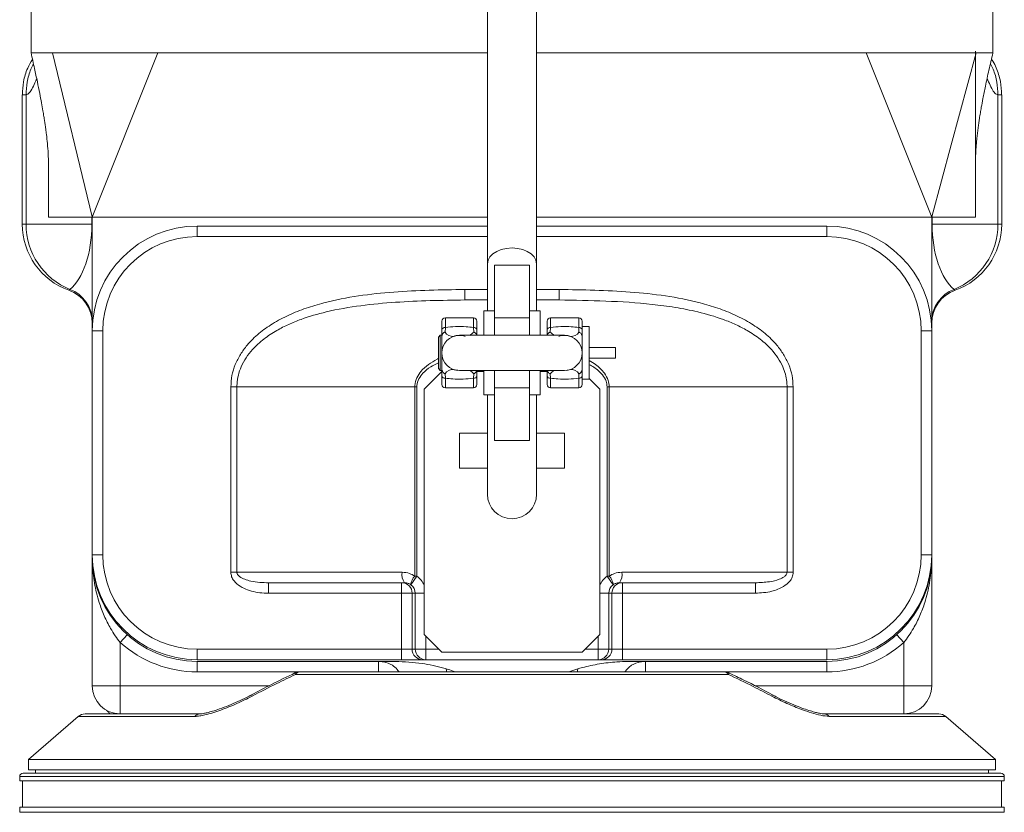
# Model space of a CAD drawing. Header units: millimetres. Extents: x 183 to 1625, y 82 to 1715.
# Tile 3 of 10: x 763 to 1044, y 336 to 562. Entities that reach past the tile are written whole.
import ezdxf

# ---------------------------------------------------------------- set-up
doc = ezdxf.new("R2010")
doc.units = ezdxf.units.MM

msp = doc.modelspace()

# ---------------------------------------------------------------- linework, layer by layer
at = {"color": 7, "linetype": 'Continuous', "lineweight": 15}
for p, q in [((896.68, 916.1), (896.68, 492.42)), ((910.72, 492.42), (910.72, 916.1)), ((766.2, 582.7), (766.2, 552.7)), ((1041.2, 552.7), (1041.2, 582.7)), ((772.37, 552.7), (783.67, 505.84)), ((802.42, 552.7), (783.7, 505.7)), ((1004.98, 552.7), (1023.7, 505.7)), ((763.7, 540.7), (763.7, 503.7)), ((764.78, 540.7), (764.78, 503.7)), ((1042.62, 540.7), (1042.62, 503.7)), ((1043.7, 503.7), (1043.7, 540.7)), ((771.19, 505.7), (771.19, 520.83)), ((771.19, 505.7), (783.57, 505.7)), ((783.57, 505.7), (783.67, 505.84)), ((783.57, 503.7), (783.57, 505.7)), ((783.7, 505.7), (797.17, 505.7)), ((783.7, 505.7), (783.7, 473.2)), ((831.44, 505.7), (797.17, 505.7)), ((831.44, 505.7), (896.68, 505.7)), ((910.72, 505.7), (975.96, 505.7)), ((975.96, 505.7), (1010.23, 505.7)), ((1023.7, 505.7), (1010.23, 505.7)), ((1023.7, 473.2), (1023.7, 505.7)), ((1023.73, 505.83), (1023.83, 505.7)), ((1023.83, 505.7), (1023.83, 503.7)), ((1023.83, 505.7), (1026.16, 505.7)), ((1026.16, 505.7), (1036.21, 505.7)), ((763.7, 503.7), (764.78, 503.7)), ((764.78, 503.7), (783.57, 503.7)), ((783.7, 503.7), (783.57, 503.7)), ((813.7, 503.2), (813.7, 500.2)), ((813.7, 503.2), (896.68, 503.2)), ((910.72, 503.2), (993.7, 503.2)), ((993.7, 500.2), (993.7, 503.2)), ((1023.7, 503.7), (1023.83, 503.7)), ((1023.83, 503.7), (1042.62, 503.7)), ((1042.62, 503.7), (1043.7, 503.7)), ((896.68, 500.2), (813.7, 500.2)), ((993.7, 500.2), (910.72, 500.2)), ((896.68, 492.42), (896.68, 478.97)), ((898.68, 476.96), (898.68, 492.01)), ((898.68, 492.01), (908.71, 492.01)), ((908.71, 476.96), (908.71, 492.01)), ((910.72, 478.97), (910.72, 492.42)), ((777.03, 484.85), (777.04, 484.86)), ((777.04, 484.86), (777.31, 485.09)), ((890.21, 485.05), (896.68, 485.08)), ((890.25, 482.06), (890.21, 485.05)), ((910.72, 485.08), (917.19, 485.05)), ((917.15, 482.06), (917.19, 485.05)), ((1030.09, 485.09), (1030.35, 484.86)), ((1030.35, 484.86), (1030.37, 484.85)), ((896.68, 482.09), (890.25, 482.06)), ((917.15, 482.06), (910.72, 482.09)), ((898.68, 478.97), (895.67, 478.97)), ((895.67, 471.95), (895.67, 478.97)), ((911.72, 478.97), (908.71, 478.97)), ((911.72, 478.97), (911.72, 471.95)), ((883.64, 473.46), (883.64, 475.96)), ((892.67, 476.96), (884.64, 476.96)), ((884.64, 476.96), (884.64, 474.18)), ((892.67, 474.18), (892.67, 476.96)), ((893.67, 475.96), (893.67, 473.46)), ((898.68, 476.96), (908.71, 476.96)), ((898.68, 471.95), (898.68, 476.96)), ((908.71, 471.95), (908.71, 476.96)), ((913.73, 473.46), (913.73, 475.96)), ((922.76, 476.96), (914.73, 476.96)), ((914.73, 476.96), (914.73, 474.18)), ((922.76, 474.18), (922.76, 476.96)), ((923.76, 475.96), (923.76, 473.46)), ((783.7, 473.2), (786.7, 473.2)), ((783.7, 409.2), (783.7, 473.2)), ((786.7, 473.2), (786.7, 409.2)), ((883.64, 471.43), (883.64, 473.46)), ((884.64, 474.18), (884.55, 472.88)), ((892.76, 472.88), (892.67, 474.18)), ((893.67, 473.46), (893.67, 471.95)), ((913.73, 471.95), (913.73, 473.46)), ((914.73, 474.18), (914.64, 472.88)), ((922.85, 472.88), (922.76, 474.18)), ((925.76, 474.45), (923.76, 474.45)), ((923.76, 473.46), (923.76, 471.43)), ((925.76, 474.45), (925.76, 468.44)), ((1020.7, 409.2), (1020.7, 473.2)), ((1020.7, 473.2), (1023.7, 473.2)), ((1023.7, 473.2), (1023.7, 409.2)), ((883.14, 471.95), (882.64, 471.45)), ((882.64, 462.42), (882.64, 471.45)), ((883.64, 471.95), (883.14, 471.95)), ((883.14, 471.95), (883.14, 461.92)), ((883.64, 466.93), (883.64, 471.43)), ((918.74, 471.95), (888.65, 471.95)), ((923.76, 466.93), (923.76, 471.43)), ((925.76, 468.44), (925.76, 466.93)), ((925.76, 468.44), (933.29, 468.44)), ((933.29, 465.43), (933.29, 468.44)), ((883.64, 462.44), (883.64, 466.93)), ((923.76, 462.44), (923.76, 466.93)), ((925.76, 466.93), (925.76, 465.43)), ((925.76, 465.43), (933.29, 465.43)), ((925.76, 465.43), (925.76, 459.41)), ((882.64, 462.42), (883.14, 461.92)), ((883.14, 461.92), (883.64, 461.92)), ((883.64, 460.41), (883.64, 462.44)), ((888.65, 461.92), (918.74, 461.92)), ((893.67, 461.92), (893.67, 460.41)), ((895.67, 454.9), (895.67, 461.92)), ((898.68, 456.9), (898.68, 461.92)), ((908.71, 456.9), (908.71, 461.92)), ((911.72, 461.92), (911.72, 454.9)), ((913.73, 460.41), (913.73, 461.92)), ((923.76, 462.44), (923.76, 460.41)), ((883.64, 461.62), (878.62, 456.6)), ((883.64, 457.91), (883.64, 460.41)), ((884.55, 460.98), (884.64, 459.68)), ((884.64, 459.68), (884.64, 456.9)), ((892.67, 459.68), (892.76, 460.98)), ((892.67, 456.9), (892.67, 459.68)), ((893.67, 461.62), (895.67, 461.62)), ((893.67, 460.41), (893.67, 457.91)), ((911.72, 461.62), (913.73, 461.62)), ((913.73, 457.91), (913.73, 460.41)), ((914.64, 460.98), (914.73, 459.68)), ((914.73, 459.68), (914.73, 456.9)), ((922.76, 459.68), (922.85, 460.98)), ((922.76, 456.9), (922.76, 459.68)), ((923.76, 460.41), (923.76, 457.91)), ((923.76, 459.41), (925.76, 459.41)), ((928.77, 456.6), (925.76, 459.61)), ((825.06, 457.2), (823.31, 457.2)), ((823.31, 404.2), (823.31, 457.2)), ((875.89, 457.2), (825.06, 457.2)), ((825.06, 457.2), (825.06, 404.2)), ((876.51, 457.2), (875.89, 457.2)), ((875.89, 403.1), (875.89, 457.2)), ((876.51, 457.2), (876.51, 403.1)), ((878.62, 386.39), (878.62, 456.6)), ((884.64, 456.9), (892.67, 456.9)), ((898.68, 456.9), (908.71, 456.9)), ((898.68, 441.86), (898.68, 456.9)), ((908.71, 441.86), (908.71, 456.9)), ((914.73, 456.9), (922.76, 456.9)), ((928.77, 456.6), (928.77, 386.39)), ((931.51, 457.2), (930.89, 457.2)), ((930.89, 403.1), (930.89, 457.2)), ((982.34, 457.2), (931.51, 457.2)), ((931.51, 457.2), (931.51, 403.1)), ((982.34, 404.2), (982.34, 457.2)), ((982.34, 457.2), (984.09, 457.2)), ((984.09, 457.2), (984.09, 404.2)), ((895.67, 454.9), (898.68, 454.9)), ((896.68, 454.9), (896.68, 426.51)), ((908.71, 454.9), (911.72, 454.9)), ((910.72, 426.51), (910.72, 454.9)), ((888.65, 433.92), (888.65, 443.95)), ((888.65, 443.95), (896.68, 443.95)), ((910.72, 443.95), (918.74, 443.95)), ((918.74, 443.95), (918.74, 433.92)), ((898.68, 441.86), (908.71, 441.86)), ((896.68, 433.92), (888.65, 433.92)), ((918.74, 433.92), (910.72, 433.92)), ((783.7, 409.2), (786.7, 409.2)), ((783.7, 409.2), (783.7, 408.7)), ((783.7, 371.7), (783.7, 408.7)), ((1020.7, 409.2), (1023.7, 409.2)), ((1023.7, 408.7), (1023.7, 409.2)), ((1023.7, 408.7), (1023.7, 371.7)), ((823.31, 404.2), (825.06, 404.2)), ((825.06, 404.2), (872.3, 404.2)), ((876.51, 403.1), (874.78, 400.65)), ((876.51, 403.1), (875.89, 403.1)), ((931.51, 403.1), (930.89, 403.1)), ((932.62, 400.65), (930.89, 403.1)), ((935.1, 404.2), (982.34, 404.2)), ((982.34, 404.2), (984.09, 404.2)), ((873, 401.2), (834.11, 401.2)), ((834.11, 401.2), (834.11, 398.2)), ((872.15, 401.2), (872.15, 398.2)), ((973.28, 401.2), (934.4, 401.2)), ((935.25, 398.2), (935.25, 401.2)), ((973.28, 398.2), (973.28, 401.2)), ((872.15, 398.2), (834.11, 398.2)), ((875.14, 398.2), (872.15, 398.2)), ((872.15, 382.2), (872.15, 398.2)), ((876.05, 398.2), (875.14, 398.2)), ((875.14, 398.2), (875.14, 382.2)), ((876.05, 382.2), (876.05, 398.2)), ((878.62, 398.2), (876.05, 398.2)), ((931.35, 398.2), (928.77, 398.2)), ((931.35, 398.2), (931.35, 382.2)), ((932.26, 398.2), (931.35, 398.2)), ((932.26, 382.2), (932.26, 398.2)), ((935.25, 398.2), (932.26, 398.2)), ((973.28, 398.2), (935.25, 398.2)), ((935.25, 398.2), (935.25, 382.2)), ((793.7, 386.34), (791.7, 384.11)), ((878.62, 386.39), (883.64, 381.38)), ((879.05, 385.97), (879.05, 382.2)), ((923.76, 381.38), (928.77, 386.39)), ((928.35, 382.2), (928.35, 385.97)), ((1013.7, 386.34), (1015.7, 384.11)), ((791.7, 384.11), (791.7, 371.7)), ((1015.7, 371.7), (1015.7, 384.11)), ((813.7, 379.2), (813.7, 382.2)), ((813.7, 382.2), (872.15, 382.2)), ((875.14, 382.2), (872.15, 382.2)), ((872.15, 379.2), (872.15, 382.2)), ((875.14, 382.2), (876.05, 382.2)), ((879.05, 382.2), (876.05, 382.2)), ((879.05, 379.2), (879.05, 382.2)), ((879.05, 382.2), (882.81, 382.2)), ((923.76, 381.38), (883.64, 381.38)), ((924.58, 382.2), (928.35, 382.2)), ((928.35, 382.2), (928.35, 379.2)), ((931.35, 382.2), (928.35, 382.2)), ((931.35, 382.2), (932.26, 382.2)), ((935.25, 382.2), (932.26, 382.2)), ((935.25, 382.2), (935.25, 379.2)), ((935.25, 382.2), (993.7, 382.2)), ((993.7, 382.2), (993.7, 379.2)), ((872.15, 379.2), (813.7, 379.2)), ((813.7, 378.7), (870.44, 378.7)), ((813.7, 378.7), (813.7, 375.7)), ((865.57, 375.7), (865.57, 378.7)), ((872.15, 379.2), (878.14, 379.2)), ((879.05, 379.2), (878.14, 379.2)), ((928.35, 379.2), (879.05, 379.2)), ((929.26, 379.2), (928.35, 379.2)), ((929.26, 379.2), (935.25, 379.2)), ((993.7, 379.2), (935.25, 379.2)), ((936.96, 378.7), (993.7, 378.7)), ((941.83, 378.7), (941.83, 375.7)), ((993.7, 378.7), (993.7, 375.7)), ((842.93, 375.7), (813.7, 375.7)), ((965.57, 374.97), (841.83, 374.97)), ((842.93, 375.7), (964.47, 375.7)), ((919.96, 375.7), (922.49, 376.58)), ((993.7, 375.7), (964.47, 375.7)), ((783.7, 371.7), (791.7, 371.7)), ((791.7, 363.7), (791.7, 371.7)), ((791.7, 371.7), (834.15, 371.7)), ((973.2, 371.7), (1015.7, 371.7)), ((1023.7, 371.7), (1015.7, 371.7)), ((1015.7, 363.7), (1015.7, 371.7)), ((781.66, 363.7), (791.7, 363.7)), ((807.42, 363.7), (791.7, 363.7)), ((807.42, 363.7), (814.47, 363.7)), ((992.93, 363.7), (992.86, 363.7)), ((992.93, 363.7), (999.98, 363.7)), ((1015.7, 363.7), (999.98, 363.7)), ((1015.7, 363.7), (1025.74, 363.7)), ((779.69, 362.97), (765.5, 350.7)), ((813.04, 362.97), (779.69, 362.97)), ((1027.71, 362.97), (994.36, 362.97)), ((1041.9, 350.7), (1027.71, 362.97)), ((765.5, 350.7), (765.5, 347.7)), ((1041.9, 350.7), (765.5, 350.7)), ((1041.9, 347.7), (1041.9, 350.7)), ((1043.45, 346.75), (763.95, 346.75)), ((1041.9, 347.7), (765.5, 347.7)), ((767.5, 347.7), (767.5, 346.75)), ((1039.9, 346.75), (1039.9, 347.7)), ((762.95, 345.75), (762.95, 344.55)), ((1044.45, 345.75), (762.95, 345.75)), ((1044.45, 344.55), (762.95, 344.55)), ((763.75, 344.55), (763.75, 337.05)), ((1043.65, 337.05), (1043.65, 344.55)), ((1044.45, 344.55), (1044.45, 345.75)), ((762.95, 337.05), (762.95, 335.55)), ((1044.45, 337.05), (762.95, 337.05)), ((1044.45, 335.55), (762.95, 335.55)), ((1044.45, 335.55), (1044.45, 337.05))]:
    msp.add_line(p, q, dxfattribs=at)
at = {"color": 7, "linetype": 'Continuous', "lineweight": 15, "flags": 128}
for points in [[(1036.36, 552.7), (1029.29, 526.45), (1023.73, 505.83)], [(1036.21, 553.24), (1036.21, 552.7), (1036.21, 540.38), (1036.21, 528.05), (1036.21, 522.14)], [(1036.21, 520.95), (1036.21, 505.76), (1036.21, 505.7)], [(903.7, 496.94), (902.14, 496.82), (900.65, 496.49), (899.32, 495.95), (898.21, 495.24), (897.37, 494.38), (896.85, 493.43), (896.68, 492.42)], [(910.72, 492.42), (910.54, 493.43), (910.03, 494.38), (909.19, 495.24), (908.08, 495.95), (906.75, 496.49), (905.26, 496.82), (903.7, 496.94)]]:
    msp.add_lwpolyline(points, dxfattribs=at)
at = {"color": 7, "linetype": 'Continuous', "lineweight": 15}
for centre, radius, start, end in [((783.7, 503.7), 20, 180, 250.5288), ((784.78, 503.64), 20, 179.8151, 248.0658), ((813.7, 473.2), 30, 90, 180), ((993.7, 473.2), 30, 0, 90), ((1022.62, 503.64), 20, 291.9342, 0.1849), ((1023.7, 503.7), 20, 289.4712, 0), ((813.7, 473.2), 27, 90, 180), ((993.7, 473.2), 27, 0, 90), ((773.7, 475.42), 10, 0.0037, 70.4708), ((773.72, 475.78), 9.98, 0.0299, 68.9208), ((1033.68, 475.78), 9.98, 111.0792, 179.9701), ((1033.7, 475.42), 10, 109.4993, 179.9865), ((884.64, 475.96), 1, 90, 180), ((892.67, 475.96), 1, 0, 90), ((914.73, 475.96), 1, 90, 180), ((922.76, 475.96), 1, 0, 90), ((884.52, 473.29), 0.899, 82.3435, 169.3785), ((892.79, 473.29), 0.899, 10.6215, 97.6565), ((914.61, 473.29), 0.899, 82.3435, 169.3785), ((922.88, 473.29), 0.899, 10.6215, 97.6565), ((888.65, 466.93), 5.01, 90, 180), ((886.78, 474.28), 2.63, 212.1314, 274.4782), ((888.75, 476.41), 5.34, 303.3135, 318.672), ((918.65, 476.41), 5.34, 221.328, 236.6865), ((918.74, 466.93), 5.01, 0, 90), ((920.62, 474.28), 2.63, 265.5218, 327.8686), ((888.65, 466.93), 5.01, 180, 270), ((918.74, 466.93), 5.01, 270, 0), ((886.78, 459.58), 2.63, 85.5218, 147.8686), ((888.75, 457.46), 5.34, 41.328, 56.6865), ((918.65, 457.46), 5.34, 123.3135, 138.672), ((920.62, 459.58), 2.63, 32.1314, 94.4782), ((884.52, 460.57), 0.899, 190.6215, 277.6565), ((892.79, 460.57), 0.899, 262.3435, 349.3785), ((914.61, 460.57), 0.899, 190.6215, 277.6565), ((922.88, 460.57), 0.899, 262.3435, 349.3785), ((884.64, 457.91), 1, 180, 270), ((892.67, 457.91), 1, 270, 0), ((914.73, 457.91), 1, 180, 270), ((922.76, 457.91), 1, 270, 0), ((903.7, 426.51), 7.02, 180, 270), ((903.7, 426.51), 7.02, 270, 0), ((813.7, 409.2), 30, 180, 270), ((813.7, 408.7), 30, 180, 270), ((813.7, 409.2), 27, 180, 270), ((993.7, 409.2), 27, 270, 0), ((993.7, 409.2), 30, 270, 0), ((993.7, 408.7), 30, 270, 0), ((876.05, 403.5), 3.81, 169.2813, 216.9067), ((879.19, 400.13), 4.44, 137.9236, 173.1758), ((928.21, 400.13), 4.44, 6.8242, 42.0764), ((931.35, 403.5), 3.81, 323.0933, 10.7187), ((872.15, 398.21), 3, 359.9607, 89.9607), ((935.25, 398.21), 3, 90.0393, 180.0393), ((813.7, 408.7), 33, 228.1897, 270), ((993.7, 408.7), 33, 270, 311.8103), ((878.14, 382.2), 3, 179.9607, 269.9607), ((879.05, 382.2), 3, 179.9607, 269.9607), ((928.35, 382.2), 3, 270.0393, 0.0393), ((929.26, 382.2), 3, 270.0393, 0.0393), ((842.93, 372.7), 3, 90, 115.3536), ((843.63, 375.98), 2.06, 195.7916, 209.0907), ((843.05, 374.33), 1.38, 94.9857, 152.0767), ((868.88, 374.25), 16.2, 5.1369, 8.2563), ((938.52, 374.25), 16.2, 171.7437, 174.8631), ((964.47, 372.7), 3, 64.6464, 90), ((964.35, 374.33), 1.38, 27.9233, 85.0143), ((963.77, 375.98), 2.06, 330.8951, 344.2264), ((791.7, 371.7), 8, 180, 270), ((1015.7, 371.7), 8, 270, 0), ((830.46, 369.48), 1.27, 195.3057, 213.9671), ((976.96, 369.47), 1.26, 325.9069, 344.8467), ((781.66, 360.7), 3, 90, 130.8417), ((814.53, 361.81), 1.9, 91.8975, 142.0757), ((992.87, 361.81), 1.9, 37.9243, 88.1025), ((1025.74, 360.7), 3, 49.1583, 90), ((763.95, 345.75), 1, 90, 180), ((1043.45, 345.75), 1, 0, 90)]:
    msp.add_arc(centre, radius, start, end, dxfattribs=at)
for centre, major_axis, ratio, start_param, end_param in [((773.7, 503.7), (0, 20), 0.493647, 3.515769, 4.712389), ((1033.7, 503.7), (0, 20), 0.493647, 1.570796, 2.767416), ((873.04, 398.2), (6.01, 0), 0.99863, 0.37698, 0.954699), ((934.36, 398.2), (6.01, 0), 0.99863, 2.186894, 2.764613), ((873.04, 398.2), (3.01, 0), 0.995902, 0, 0.954699), ((934.36, 398.2), (3.01, 0), 0.995902, 2.186894, 3.141593)]:
    msp.add_ellipse(centre, major_axis=major_axis, ratio=ratio, start_param=start_param, end_param=end_param, dxfattribs=at)
for points, knots in [([(766.2, 552.7), (766.53, 551.23), (767.15, 548.47), (767.98, 544.62), (768.65, 541.32), (769.17, 538.57), (769.56, 536.37), (769.83, 534.74), (770.04, 533.41), (770.21, 532.25), (770.41, 530.86), (770.64, 529), (770.9, 526.65), (771.12, 523.84), (771.16, 521.86), (771.18, 520.83)], [0, 0, 0, 0, 0.118748, 0.223113, 0.312808, 0.387629, 0.447462, 0.492257, 0.51978, 0.556932, 0.605302, 0.664931, 0.761689, 0.877365, 1, 1, 1, 1]), ([(772.37, 552.7), (771.66, 552.7), (770.24, 552.7), (768.4, 552.7), (766.98, 552.7), (766.22, 552.7), (766.28, 552.7), (766.3, 552.7)], [0, 0, 0, 0, 0.186164, 0.372328, 0.630476, 0.888624, 1, 1, 1, 1]), ([(802.42, 552.7), (799.64, 552.7), (794.54, 552.7), (788.1, 552.7), (782.71, 552.7), (778.39, 552.7), (774.94, 552.7), (773.23, 552.7), (772.37, 552.7)], [0, 0, 0, 0, 0.209159, 0.382664, 0.55617, 0.729676, 0.864838, 1, 1, 1, 1]), ([(896.68, 552.7), (895.51, 552.7), (890.82, 552.7), (882.67, 552.7), (872.31, 552.7), (862.13, 552.7), (852.2, 552.7), (842.57, 552.7), (833.3, 552.7), (824.44, 552.7), (816.35, 552.7), (808.96, 552.7), (804.6, 552.7), (802.42, 552.7)], [0, 0, 0, 0, 0.0329434, 0.1316784, 0.2304134, 0.3291484, 0.4278834, 0.5266184, 0.6253534, 0.7240883, 0.8228233, 0.9114117, 1, 1, 1, 1]), ([(1004.98, 552.7), (1002.8, 552.7), (998.44, 552.7), (991.05, 552.7), (982.96, 552.7), (974.1, 552.7), (964.83, 552.7), (955.2, 552.7), (945.27, 552.7), (935.09, 552.7), (924.73, 552.7), (916.58, 552.7), (911.89, 552.7), (910.72, 552.7)], [0, 0, 0, 0, 0.088588, 0.177177, 0.275912, 0.374647, 0.473382, 0.572117, 0.670852, 0.769587, 0.868322, 0.967057, 1, 1, 1, 1]), ([(1036.36, 552.7), (1035.36, 552.7), (1033.35, 552.7), (1029.36, 552.7), (1024.69, 552.7), (1019.3, 552.7), (1012.86, 552.7), (1007.76, 552.7), (1004.98, 552.7)], [0, 0, 0, 0, 0.161652, 0.323303, 0.484211, 0.645119, 0.806028, 1, 1, 1, 1]), ([(1036.21, 520.95), (1036.22, 521.72), (1036.23, 523.19), (1036.35, 525.5), (1036.53, 527.61), (1036.72, 529.4), (1036.93, 531.05), (1037.14, 532.57), (1037.36, 534.07), (1037.61, 535.64), (1037.9, 537.3), (1038.37, 539.89), (1039.09, 543.45), (1040.03, 547.8), (1040.81, 551.05), (1041.2, 552.68)], [0, 0, 0, 0, 0.124151, 0.235903, 0.324134, 0.375244, 0.414737, 0.450381, 0.486672, 0.536547, 0.590225, 0.663173, 0.759527, 0.878978, 1, 1, 1, 1]), ([(1041.1, 552.7), (1041.12, 552.7), (1041.19, 552.7), (1040.41, 552.7), (1038.9, 552.7), (1037.2, 552.7), (1036.36, 552.7)], [0, 0, 0, 0, 0.137909, 0.42616, 0.714412, 1, 1, 1, 1]), ([(766.61, 550.87), (766.12, 550.05), (764.94, 548.05), (763.93, 544.55), (763.78, 541.96), (763.71, 540.7)], [0, 0, 0, 0, 0.265955, 0.643241, 1, 1, 1, 1]), ([(764.78, 540.7), (764.85, 541.92), (765, 544.43), (765.78, 547.43), (766.65, 549.04), (766.91, 549.52)], [0, 0, 0, 0, 0.398547, 0.820967, 1, 1, 1, 1]), ([(1042.62, 540.7), (1042.55, 541.92), (1042.4, 544.43), (1041.62, 547.45), (1040.73, 549.07), (1040.47, 549.57)], [0, 0, 0, 0, 0.3964957, 0.8167413, 1, 1, 1, 1]), ([(1043.69, 540.7), (1043.62, 542), (1043.48, 544.66), (1042.43, 547.86), (1041.46, 549.98), (1040.94, 550.79), (1040.8, 551)], [0, 0, 0, 0, 0.357512, 0.73454, 0.929255, 1, 1, 1, 1]), ([(767.82, 545.33), (767.73, 545.12), (767.34, 544.2), (766.64, 542.68), (765.72, 541.08), (765.09, 540.83), (764.78, 540.7)], [0, 0, 0, 0, 0.091228, 0.401736, 0.704695, 1, 1, 1, 1]), ([(1042.62, 540.7), (1042.32, 540.82), (1041.73, 541.04), (1040.84, 542.52), (1040.12, 544.07), (1039.68, 545.09), (1039.53, 545.43)], [0, 0, 0, 0, 0.2776969, 0.5621547, 0.8536422, 1, 1, 1, 1]), ([(764.78, 540.7), (764.35, 540.7), (763.7, 540.7), (763.79, 540.7), (763.82, 540.7)], [0, 0, 0, 0, 0.677718, 1, 1, 1, 1]), ([(1043.58, 540.7), (1043.6, 540.7), (1043.7, 540.7), (1043.05, 540.7), (1042.62, 540.7)], [0, 0, 0, 0, 0.3222816, 1, 1, 1, 1]), ([(823.31, 457.2), (823.38, 458.3), (823.51, 460.49), (824.5, 463.63), (826, 466.54), (828.22, 469.58), (831.29, 472.58), (835.34, 475.44), (839.88, 477.83), (844.82, 479.78), (851.45, 481.73), (859.82, 483.37), (869.91, 484.44), (880.05, 484.91), (886.82, 485), (890.21, 485.05)], [0, 0, 0, 0, 0.041439, 0.082908, 0.124021, 0.165179, 0.225453, 0.285842, 0.352701, 0.419825, 0.486862, 0.614718, 0.742951, 0.87159, 1, 1, 1, 1]), ([(917.19, 485.05), (920.58, 485), (927.35, 484.91), (937.49, 484.44), (947.58, 483.37), (955.95, 481.73), (962.58, 479.78), (967.52, 477.83), (972.06, 475.44), (976.11, 472.58), (979.18, 469.58), (981.4, 466.54), (982.9, 463.63), (983.89, 460.49), (984.02, 458.3), (984.09, 457.2)], [0, 0, 0, 0, 0.12841, 0.257049, 0.385282, 0.513138, 0.580175, 0.647299, 0.714158, 0.774547, 0.834821, 0.875979, 0.917092, 0.958561, 1, 1, 1, 1]), ([(890.25, 482.06), (886.94, 482.01), (880.32, 481.91), (870.38, 481.47), (860.43, 480.56), (851.38, 479), (844.52, 477.02), (839.83, 475.12), (836.25, 473.3), (832.7, 470.96), (829.77, 468.31), (827.63, 465.57), (826.27, 463.11), (825.4, 460.56), (825.09, 458.62), (825.07, 457.49), (825.06, 457.2)], [0, 0, 0, 0, 0.131084, 0.262257, 0.394145, 0.526797, 0.626011, 0.676385, 0.727107, 0.785035, 0.844301, 0.882881, 0.922425, 0.955161, 0.988884, 1, 1, 1, 1]), ([(982.34, 457.2), (982.32, 457.71), (982.28, 458.93), (981.9, 460.86), (981.1, 463.16), (979.79, 465.55), (977.67, 468.26), (974.73, 470.94), (971.21, 473.26), (967.65, 475.08), (962.96, 476.99), (957.18, 478.67), (950.35, 480), (941.58, 481.14), (930.49, 481.85), (921.6, 481.99), (917.15, 482.06)], [0, 0, 0, 0, 0.019838, 0.048382, 0.077593, 0.116115, 0.155715, 0.213511, 0.272905, 0.322235, 0.371941, 0.473205, 0.560196, 0.647571, 0.82379, 1, 1, 1, 1]), ([(884.64, 474.18), (885.61, 474.29), (887.57, 474.5), (890.28, 474.46), (891.97, 474.26), (892.67, 474.18)], [0, 0, 0, 0, 0.364172, 0.736236, 1, 1, 1, 1]), ([(914.73, 474.18), (915.7, 474.29), (917.66, 474.5), (920.37, 474.46), (922.06, 474.26), (922.76, 474.18)], [0, 0, 0, 0, 0.364172, 0.736236, 1, 1, 1, 1]), ([(884.55, 472.88), (884.55, 472.88), (884.48, 472.85), (884.34, 472.79), (884.2, 472.7), (884.1, 472.63), (884.01, 472.54), (883.85, 472.35), (883.67, 471.95), (883.65, 471.62), (883.64, 471.43)], [0, 0, 0, 0, 0.006189, 0.130734, 0.243168, 0.271175, 0.327234, 0.439695, 0.666486, 1, 1, 1, 1]), ([(890.33, 471.66), (890.02, 471.75), (889.59, 471.89), (888.83, 471.95), (888.25, 471.94), (887.59, 471.85), (887.22, 471.73), (886.98, 471.66)], [0, 0, 0, 0, 0.32154, 0.456233, 0.591726, 0.747999, 1, 1, 1, 1]), ([(893.6, 471.95), (893.6, 471.97), (893.59, 472.06), (893.49, 472.28), (893.3, 472.57), (893.01, 472.77), (892.82, 472.86), (892.76, 472.88), (892.76, 472.88)], [0, 0, 0, 0, 0.055363, 0.214758, 0.5302, 0.836039, 0.991217, 1, 1, 1, 1]), ([(914.64, 472.88), (914.64, 472.88), (914.57, 472.85), (914.43, 472.79), (914.29, 472.7), (914.19, 472.63), (914.1, 472.54), (913.94, 472.35), (913.82, 472.13), (913.8, 471.97), (913.8, 471.95)], [0, 0, 0, 0, 0.008772, 0.185307, 0.344677, 0.384375, 0.463835, 0.623242, 0.944706, 1, 1, 1, 1]), ([(920.42, 471.66), (920.11, 471.75), (919.68, 471.89), (918.92, 471.95), (918.34, 471.94), (917.68, 471.85), (917.31, 471.73), (917.07, 471.66)], [0, 0, 0, 0, 0.32154, 0.456233, 0.591726, 0.747999, 1, 1, 1, 1]), ([(923.76, 471.43), (923.75, 471.62), (923.73, 471.89), (923.59, 472.28), (923.39, 472.57), (923.1, 472.77), (922.91, 472.86), (922.85, 472.88), (922.85, 472.88)], [0, 0, 0, 0, 0.333808, 0.446219, 0.66868, 0.884369, 0.993806, 1, 1, 1, 1]), ([(875.89, 457.2), (875.9, 457.34), (875.92, 458.23), (876.38, 459.83), (877.75, 461.87), (879.76, 463.69), (881.54, 464.73), (882.52, 465.28), (882.62, 465.33), (882.64, 465.33)], [0, 0, 0, 0, 0.037865, 0.241103, 0.437423, 0.697551, 0.968971, 0.996197, 1, 1, 1, 1]), ([(925.76, 464.71), (926.39, 464.36), (927.54, 463.72), (928.99, 462.47), (930.29, 461.01), (931.3, 459.23), (931.44, 457.84), (931.51, 457.2)], [0, 0, 0, 0, 0.21763, 0.396445, 0.578984, 0.809494, 1, 1, 1, 1]), ([(882.64, 464.12), (881.9, 463.75), (880.3, 462.95), (878.38, 461.38), (876.99, 459.54), (876.53, 458.12), (876.51, 457.33), (876.51, 457.2)], [0, 0, 0, 0, 0.253209, 0.552594, 0.756252, 0.961953, 1, 1, 1, 1]), ([(883.64, 462.44), (883.65, 462.24), (883.66, 461.98), (883.81, 461.59), (884.01, 461.29), (884.3, 461.09), (884.48, 461.01), (884.55, 460.98), (884.55, 460.98)], [0, 0, 0, 0, 0.333808, 0.446219, 0.66868, 0.884369, 0.993806, 1, 1, 1, 1]), ([(886.98, 462.2), (887.28, 462.1), (887.64, 461.99), (888.13, 461.95), (888.21, 461.94)], [0, 0, 0, 0, 0.837825, 1, 1, 1, 1]), ([(892.76, 460.98), (892.76, 460.98), (892.83, 461.01), (892.97, 461.07), (893.11, 461.16), (893.21, 461.24), (893.3, 461.32), (893.46, 461.52), (893.58, 461.74), (893.6, 461.89), (893.6, 461.92)], [0, 0, 0, 0, 0.008772, 0.185307, 0.344677, 0.384375, 0.463835, 0.623242, 0.944706, 1, 1, 1, 1]), ([(913.8, 461.92), (913.8, 461.89), (913.81, 461.8), (913.91, 461.59), (914.09, 461.29), (914.39, 461.09), (914.57, 461.01), (914.64, 460.98), (914.64, 460.98)], [0, 0, 0, 0, 0.055363, 0.214758, 0.5302, 0.836039, 0.991217, 1, 1, 1, 1]), ([(919.2, 461.94), (919.36, 461.96), (919.83, 462.01), (920.18, 462.13), (920.42, 462.2)], [0, 0, 0, 0, 0.340733, 1, 1, 1, 1]), ([(922.85, 460.98), (922.85, 460.98), (922.92, 461.01), (923.06, 461.07), (923.2, 461.16), (923.3, 461.24), (923.39, 461.32), (923.55, 461.52), (923.73, 461.91), (923.75, 462.24), (923.76, 462.44)], [0, 0, 0, 0, 0.006189, 0.130734, 0.243168, 0.271175, 0.327234, 0.439695, 0.666486, 1, 1, 1, 1]), ([(930.89, 457.2), (930.83, 457.76), (930.69, 459.01), (929.38, 461.03), (927.65, 462.58), (926.21, 463.32), (925.76, 463.55)], [0, 0, 0, 0, 0.194774, 0.435328, 0.823083, 1, 1, 1, 1]), ([(892.67, 459.68), (891.7, 459.58), (889.74, 459.37), (887.03, 459.41), (885.34, 459.6), (884.64, 459.68)], [0, 0, 0, 0, 0.364172, 0.736236, 1, 1, 1, 1]), ([(922.76, 459.68), (921.79, 459.58), (919.83, 459.37), (917.12, 459.41), (915.43, 459.6), (914.73, 459.68)], [0, 0, 0, 0, 0.364172, 0.736236, 1, 1, 1, 1]), ([(791.7, 384.11), (791.2, 384.75), (790.2, 386.04), (788.62, 388.59), (787.03, 391.75), (785.42, 396.09), (784.21, 401.13), (783.75, 405.53), (783.7, 408.06), (783.7, 408.69), (783.7, 408.7)], [0, 0, 0, 0, 0.0878203, 0.1770015, 0.3279007, 0.481543, 0.7019177, 0.9260679, 0.9986854, 1, 1, 1, 1]), ([(1023.7, 408.7), (1023.7, 408.69), (1023.7, 408.06), (1023.65, 405.56), (1023.19, 401.16), (1022, 396.14), (1020.38, 391.78), (1018.8, 388.62), (1017.2, 386.05), (1016.2, 384.76), (1015.7, 384.11)], [0, 0, 0, 0, 0.001315, 0.073932, 0.294472, 0.518458, 0.669563, 0.822999, 0.91091, 1, 1, 1, 1]), ([(834.11, 398.2), (833.68, 398.21), (832.45, 398.24), (830.42, 398.49), (828.11, 399.09), (825.95, 400.09), (824.37, 401.41), (823.46, 402.87), (823.36, 403.77), (823.31, 404.2)], [0, 0, 0, 0, 0.0967467, 0.2749367, 0.4528625, 0.6262158, 0.8008451, 0.9040045, 1, 1, 1, 1]), ([(834.11, 401.2), (833.27, 401.22), (831.56, 401.26), (829.26, 401.59), (827.32, 402.12), (826, 402.74), (825.3, 403.42), (825.08, 403.89), (825.07, 404.11), (825.06, 404.2)], [0, 0, 0, 0, 0.253586, 0.509498, 0.690755, 0.854309, 0.935224, 0.973985, 1, 1, 1, 1]), ([(872.3, 404.2), (873.02, 404.14), (874.3, 404.04), (875.41, 403.38), (875.89, 403.1)], [0, 0, 0, 0, 0.565264, 1, 1, 1, 1]), ([(931.51, 403.1), (931.99, 403.38), (933.1, 404.04), (934.38, 404.14), (935.1, 404.2)], [0, 0, 0, 0, 0.4347361, 1, 1, 1, 1]), ([(982.34, 404.2), (982.32, 404.07), (982.3, 403.82), (982.03, 403.34), (981.33, 402.71), (979.7, 401.95), (976.93, 401.33), (974.62, 401.25), (973.28, 401.2)], [0, 0, 0, 0, 0.037689, 0.072269, 0.156568, 0.311267, 0.602159, 1, 1, 1, 1]), ([(984.09, 404.2), (984.03, 403.73), (983.91, 402.77), (982.94, 401.33), (981.51, 400.16), (979.74, 399.29), (977.06, 398.42), (974.86, 398.3), (973.28, 398.2)], [0, 0, 0, 0, 0.106272, 0.211758, 0.375813, 0.512635, 0.649753, 1, 1, 1, 1]), ([(874.78, 400.65), (874.54, 400.79), (873.98, 401.12), (873.35, 401.18), (873, 401.2)], [0, 0, 0, 0, 0.429847, 1, 1, 1, 1]), ([(934.4, 401.2), (934.05, 401.18), (933.42, 401.12), (932.86, 400.79), (932.62, 400.65)], [0, 0, 0, 0, 0.570153, 1, 1, 1, 1]), ([(865.57, 378.7), (866.03, 378.68), (867.39, 378.61), (869.27, 377.88), (870.63, 376.74), (871.17, 376), (871.32, 375.74), (871.36, 375.66)], [0, 0, 0, 0, 0.20607, 0.612154, 0.872743, 0.964797, 1, 1, 1, 1]), ([(870.44, 378.7), (872.97, 378.57), (877.61, 378.33), (882.41, 377.3), (884.67, 376.65), (884.91, 376.58)], [0, 0, 0, 0, 0.5183618, 0.9492243, 1, 1, 1, 1]), ([(922.49, 376.58), (922.92, 376.7), (924.95, 377.28), (928.68, 378.04), (933.09, 378.61), (935.86, 378.68), (936.96, 378.7)], [0, 0, 0, 0, 0.090904, 0.432353, 0.776608, 1, 1, 1, 1]), ([(936.04, 375.66), (936.08, 375.74), (936.43, 376.35), (937.08, 377.02), (938.47, 378), (939.98, 378.6), (941.34, 378.68), (941.83, 378.7)], [0, 0, 0, 0, 0.0352075, 0.2985949, 0.3876158, 0.7793195, 1, 1, 1, 1]), ([(841.65, 375.41), (839.41, 374.33), (835.23, 372.33), (831.14, 370.14), (829.24, 369.12)], [0, 0, 0, 0, 0.534992, 1, 1, 1, 1]), ([(841.83, 374.97), (840.02, 374.12), (835.84, 372.13), (831.73, 369.98), (829.4, 368.76)], [0, 0, 0, 0, 0.431792, 1, 1, 1, 1]), ([(884.91, 376.58), (885.57, 376.38), (886.44, 376.13), (887.26, 375.78), (887.45, 375.7)], [0, 0, 0, 0, 0.775762, 1, 1, 1, 1]), ([(978, 368.76), (976.23, 369.69), (972.12, 371.84), (967.95, 373.84), (965.57, 374.97)], [0, 0, 0, 0, 0.431784, 1, 1, 1, 1]), ([(978.17, 369.14), (978.17, 369.14), (975.47, 370.62), (971.35, 372.74), (967.15, 374.72), (965.74, 375.39)], [0, 0, 0, 0, 0.000093, 0.663564, 1, 1, 1, 1]), ([(829.22, 369.15), (828.75, 368.9), (827.47, 368.21), (825.29, 367.19), (822.69, 366.08), (820.27, 365.16), (818.2, 364.48), (816.68, 364.06), (815.54, 363.81), (814.87, 363.72), (814.5, 363.7), (814.45, 363.7), (814.45, 363.7)], [0, 0, 0, 0, 0.091348, 0.248968, 0.415637, 0.585616, 0.712954, 0.820359, 0.89733, 0.958288, 0.999832, 1, 1, 1, 1]), ([(992.91, 363.71), (992.88, 363.71), (992.76, 363.71), (992.32, 363.74), (991.55, 363.87), (990.41, 364.14), (988.92, 364.56), (987.04, 365.2), (984.8, 366.05), (982.29, 367.11), (980.03, 368.16), (978.66, 368.89), (978.18, 369.15)], [0, 0, 0, 0, 0.014152, 0.058614, 0.121283, 0.199375, 0.301346, 0.425929, 0.567772, 0.733862, 0.905189, 1, 1, 1, 1]), ([(829.4, 368.76), (827.94, 368.03), (824.96, 366.55), (821.17, 365.04), (818.13, 364), (816.1, 363.43), (814.37, 363.06), (813.48, 363), (813.04, 362.97)], [0, 0, 0, 0, 0.260145, 0.527508, 0.665774, 0.805782, 0.901753, 1, 1, 1, 1]), ([(994.36, 362.97), (993.59, 363.05), (992.05, 363.2), (989.33, 363.98), (986.1, 365.09), (982.27, 366.64), (979.43, 368.05), (978, 368.76)], [0, 0, 0, 0, 0.163619, 0.328222, 0.496635, 0.745345, 1, 1, 1, 1]), ([(787.71, 364.73), (787.71, 364.73), (787.74, 364.71), (787.85, 364.63), (788.12, 364.39), (788.43, 364.08), (788.62, 363.83), (788.71, 363.7)], [0, 0, 0, 0, 0.080344, 0.461652, 0.673835, 0.839362, 1, 1, 1, 1])]:
    msp.add_open_spline(points, degree=3, knots=knots, dxfattribs=at)

doc.saveas('drawing.dxf')
